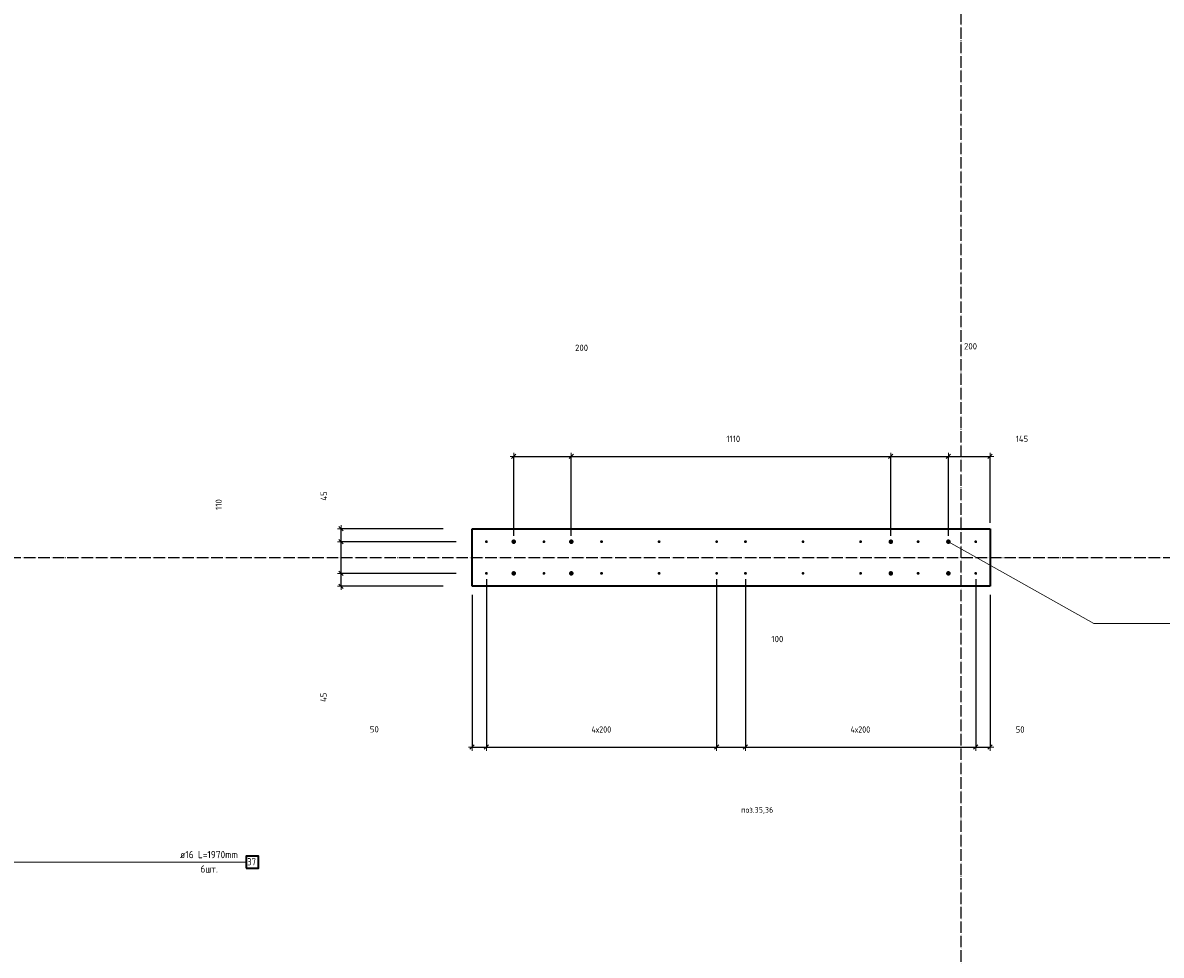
# Model space of a CAD drawing. Header units: millimetres. Extents: x -3170 to 89801, y -74170 to 82422.
# Tile 31 of 105: x 63439 to 67395, y 18658 to 21898. Entities that reach past the tile are written whole.
import ezdxf

# ---------------------------------------------------------------- set-up
doc = ezdxf.new("R2010")
doc.units = ezdxf.units.MM
doc.header["$PDMODE"] = 65
for name, pattern in [('______11', [50, 40, -5, 0, -5]), ('______3', [50, 40, -10]), ('______5', [110, 80, -10, 10, -10])]:
    doc.linetypes.add(name, pattern=pattern)
for name, color, linetype, lineweight in [('Standard', 7, 'Continuous', 25), ('Арм.стержн. Выпуски', 180, 'Continuous', 35), ('Балка_ общее', 7, '______3', 13), ('Размерная линия_ общее', 7, 'Continuous', 13)]:
    doc.layers.add(name, color=color, linetype=linetype, lineweight=lineweight)
doc.layers.add('Осевая линия_ общее', color=7, linetype='______5', lineweight=13, true_color=0xa0a0a0)
doc.styles.add('ISOCPEUR', font='ISOCPEUR')
doc.dimstyles.new('DIMSTYLE_3', dxfattribs={"dimtxt": 22, "dimasz": 25, "dimexe": 0, "dimexo": 0, "dimgap": 11, "dimtad": 2, "dimdec": 0, "dimrnd": 5, "dimzin": 12, "dimdsep": 46, "dimtxsty": 'ISOCPEUR', "dimblk1": 'ALL_ML_STRICH', "dimblk2": 'ALL_ML_STRICH', "dimsah": 1, "dimcen": 0, "dimclrd": 7, "dimclre": 256, "dimclrt": 7, "dimadec": 0, "dimazin": 0, "dimtfac": 1, "dimtdec": 0, "dimtix": 1, "dimtmove": 2, "dimatfit": 3, "dimfxl": 0, "dimtzin": 0, "dimlwd": 0, "dimlwe": -3, "dimarcsym": 0})
doc.dimstyles.new('DIMSTYLE_9', dxfattribs={"dimtxt": 22, "dimasz": 25, "dimexe": 0, "dimexo": 0, "dimgap": 11, "dimtad": 2, "dimdec": 0, "dimrnd": 5, "dimzin": 12, "dimdsep": 46, "dimtxsty": 'ISOCPEUR', "dimblk1": 'ALL_ML_STRICH', "dimblk2": 'ALL_ML_STRICH', "dimsah": 1, "dimcen": 0, "dimclrd": 7, "dimclre": 256, "dimclrt": 7, "dimadec": 0, "dimazin": 0, "dimtfac": 1, "dimtdec": 0, "dimtix": 1, "dimtmove": 2, "dimatfit": 3, "dimfxl": 0, "dimtvp": 1.2, "dimtzin": 0, "dimlwd": 0, "dimlwe": -3, "dimarcsym": 0})

# ---------------------------------------------------------------- blocks, each defined once
blk = doc.blocks.new('СЛОЖНЫЙ_ОБЪЕКТ_6')
at = {"layer": 'Осевая линия_ общее', "color": 253, "linetype": '______11', "lineweight": -3, "true_color": 0xa0a0a0, "transparency": 33554687}
for p, q in [((66700, 15830), (66700, 40010)), ((56930, 20040), (74900, 20040))]:
    blk.add_line(p, q, dxfattribs=at)
blk = doc.blocks.new('ALL_ML_STRICH')
at = {"color": 0, "linetype": 'ByBlock', "lineweight": -2}
for p, q in [((-1, 0), (0.5, 0)), ((-0.3, -0.3), (0.3, 0.3)), ((0, -0.5), (0, 0.5))]:
    blk.add_line(p, q, dxfattribs=at)
blk = doc.blocks.new('*D671')
at = {"layer": 'DEFPOINTS', "color": 7, "linetype": 'Continuous', "lineweight": 13, "transparency": 33554687}
for p in [(65145, 20391.3), (65145, 20095), (65345, 20095)]:
    blk.add_point(p, dxfattribs=at)
at = {"layer": 'Размерная линия_ общее', "color": 253, "linetype": 'Continuous', "lineweight": -2, "true_color": 0xa0a0a0, "transparency": 33554687}
for p, q in [((65145, 20115), (65145, 20391.3)), ((65345, 20115), (65345, 20391.3))]:
    blk.add_line(p, q, dxfattribs=at)
at = {"layer": 'Размерная линия_ общее', "color": 7, "linetype": 'Continuous', "lineweight": -2, "transparency": 33554687}
blk.add_line((65145, 20391.3), (65345, 20391.3), dxfattribs=at)
at = {"layer": 'Размерная линия_ общее', "color": 7, "linetype": 'Continuous', "lineweight": 13, "transparency": 33554687, "xscale": 25, "yscale": 25, "zscale": 25, "rotation": 180}
blk.add_blockref('ALL_ML_STRICH', (65145, 20391.3), dxfattribs=at)
at = {"layer": 'Размерная линия_ общее', "color": 7, "linetype": 'Continuous', "lineweight": 13, "transparency": 33554687, "xscale": 25, "yscale": 25, "zscale": 25}
blk.add_blockref('ALL_ML_STRICH', (65345, 20391.3), dxfattribs=at)
at = {"layer": 'Размерная линия_ общее', "color": 7, "linetype": 'Continuous', "lineweight": 13, "transparency": 33554687, "insert": (65380.6, 20768.6), "char_height": 22, "width": 66, "attachment_point": 5, "style": 'ISOCPEUR'}
blk.add_mtext('\\A1;{200}', dxfattribs=at)
blk = doc.blocks.new('*D672')
at = {"layer": 'DEFPOINTS', "color": 7, "linetype": 'Continuous', "lineweight": 13, "transparency": 33554687}
for p in [(65345, 20391.3), (65345, 20095), (66455, 20095)]:
    blk.add_point(p, dxfattribs=at)
at = {"layer": 'Размерная линия_ общее', "color": 253, "linetype": 'Continuous', "lineweight": -2, "true_color": 0xa0a0a0, "transparency": 33554687}
for p, q in [((65345, 20115), (65345, 20391.3)), ((66455, 20115), (66455, 20391.3))]:
    blk.add_line(p, q, dxfattribs=at)
at = {"layer": 'Размерная линия_ общее', "color": 7, "linetype": 'Continuous', "lineweight": -2, "transparency": 33554687}
blk.add_line((65345, 20391.3), (66455, 20391.3), dxfattribs=at)
at = {"layer": 'Размерная линия_ общее', "color": 7, "linetype": 'Continuous', "lineweight": 13, "transparency": 33554687, "xscale": 25, "yscale": 25, "zscale": 25, "rotation": 180}
blk.add_blockref('ALL_ML_STRICH', (65345, 20391.3), dxfattribs=at)
at = {"layer": 'Размерная линия_ общее', "color": 7, "linetype": 'Continuous', "lineweight": 13, "transparency": 33554687, "xscale": 25, "yscale": 25, "zscale": 25}
blk.add_blockref('ALL_ML_STRICH', (66455, 20391.3), dxfattribs=at)
at = {"layer": 'Размерная линия_ общее', "color": 7, "linetype": 'Continuous', "lineweight": 13, "transparency": 33554687, "insert": (65907.7, 20452.3), "char_height": 22, "width": 88, "attachment_point": 5, "style": 'ISOCPEUR'}
blk.add_mtext('\\A1;{1110}', dxfattribs=at)
blk = doc.blocks.new('*D673')
at = {"layer": 'DEFPOINTS', "color": 7, "linetype": 'Continuous', "lineweight": 13, "transparency": 33554687}
for p in [(66455, 20391.3), (66455, 20095), (66655, 20095)]:
    blk.add_point(p, dxfattribs=at)
at = {"layer": 'Размерная линия_ общее', "color": 253, "linetype": 'Continuous', "lineweight": -2, "true_color": 0xa0a0a0, "transparency": 33554687}
for p, q in [((66455, 20115), (66455, 20391.3)), ((66655, 20115), (66655, 20391.3))]:
    blk.add_line(p, q, dxfattribs=at)
at = {"layer": 'Размерная линия_ общее', "color": 7, "linetype": 'Continuous', "lineweight": -2, "transparency": 33554687}
blk.add_line((66455, 20391.3), (66655, 20391.3), dxfattribs=at)
at = {"layer": 'Размерная линия_ общее', "color": 7, "linetype": 'Continuous', "lineweight": 13, "transparency": 33554687, "xscale": 25, "yscale": 25, "zscale": 25, "rotation": 180}
blk.add_blockref('ALL_ML_STRICH', (66455, 20391.3), dxfattribs=at)
at = {"layer": 'Размерная линия_ общее', "color": 7, "linetype": 'Continuous', "lineweight": 13, "transparency": 33554687, "xscale": 25, "yscale": 25, "zscale": 25}
blk.add_blockref('ALL_ML_STRICH', (66655, 20391.3), dxfattribs=at)
at = {"layer": 'Размерная линия_ общее', "color": 7, "linetype": 'Continuous', "lineweight": 13, "transparency": 33554687, "insert": (66732, 20774), "char_height": 22, "width": 66, "attachment_point": 5, "style": 'ISOCPEUR'}
blk.add_mtext('\\A1;{200}', dxfattribs=at)
blk = doc.blocks.new('*D674')
at = {"layer": 'DEFPOINTS', "color": 7, "linetype": 'Continuous', "lineweight": 13, "transparency": 33554687}
for p in [(66655, 20391.3), (66800, 20140), (66655, 20095)]:
    blk.add_point(p, dxfattribs=at)
at = {"layer": 'Размерная линия_ общее', "color": 253, "linetype": 'Continuous', "lineweight": -2, "true_color": 0xa0a0a0, "transparency": 33554687}
for p, q in [((66655, 20115), (66655, 20391.3)), ((66800, 20160), (66800, 20391.3))]:
    blk.add_line(p, q, dxfattribs=at)
at = {"layer": 'Размерная линия_ общее', "color": 7, "linetype": 'Continuous', "lineweight": -2, "transparency": 33554687}
blk.add_line((66655, 20391.3), (66800, 20391.3), dxfattribs=at)
at = {"layer": 'Размерная линия_ общее', "color": 7, "linetype": 'Continuous', "lineweight": 13, "transparency": 33554687, "xscale": 25, "yscale": 25, "zscale": 25, "rotation": 180}
blk.add_blockref('ALL_ML_STRICH', (66655, 20391.3), dxfattribs=at)
at = {"layer": 'Размерная линия_ общее', "color": 7, "linetype": 'Continuous', "lineweight": 13, "transparency": 33554687, "xscale": 25, "yscale": 25, "zscale": 25}
blk.add_blockref('ALL_ML_STRICH', (66800, 20391.3), dxfattribs=at)
at = {"layer": 'Размерная линия_ общее', "color": 7, "linetype": 'Continuous', "lineweight": 13, "transparency": 33554687, "insert": (66910.4, 20452.2), "char_height": 22, "width": 66, "attachment_point": 5, "style": 'ISOCPEUR'}
blk.add_mtext('\\A1;{145}', dxfattribs=at)
blk = doc.blocks.new('*D675')
at = {"layer": 'DEFPOINTS', "color": 7, "linetype": 'Continuous', "lineweight": 13, "transparency": 33554687}
for p in [(65045, 19985), (64545.2, 19940), (65000, 19940)]:
    blk.add_point(p, dxfattribs=at)
at = {"layer": 'Размерная линия_ общее', "color": 253, "linetype": 'Continuous', "lineweight": -2, "true_color": 0xa0a0a0, "transparency": 33554687}
for p, q in [((64945, 19985), (64545.2, 19985)), ((64900, 19940), (64545.2, 19940))]:
    blk.add_line(p, q, dxfattribs=at)
at = {"layer": 'Размерная линия_ общее', "color": 7, "linetype": 'Continuous', "lineweight": -2, "transparency": 33554687}
blk.add_line((64545.2, 19940), (64545.2, 19985), dxfattribs=at)
at = {"layer": 'Размерная линия_ общее', "color": 7, "linetype": 'Continuous', "lineweight": 13, "transparency": 33554687, "xscale": 25, "yscale": 25, "zscale": 25}
for p, rotation in [((64545.2, 19985), 90), ((64545.2, 19940), 270)]:
    blk.add_blockref('ALL_ML_STRICH', p, dxfattribs=dict(at, rotation=rotation))
at = {"layer": 'Размерная линия_ общее', "color": 7, "linetype": 'Continuous', "lineweight": 13, "transparency": 33554687, "insert": (64483.7, 19554.4), "char_height": 22, "width": 44, "attachment_point": 5, "rotation": 90, "style": 'ISOCPEUR'}
blk.add_mtext('\\A1;{45}', dxfattribs=at)
blk = doc.blocks.new('*D676')
at = {"layer": 'DEFPOINTS', "color": 7, "linetype": 'Continuous', "lineweight": 13, "transparency": 33554687}
for p in [(65045, 20095), (64545.2, 19985), (65045, 19985)]:
    blk.add_point(p, dxfattribs=at)
at = {"layer": 'Размерная линия_ общее', "color": 253, "linetype": 'Continuous', "lineweight": -2, "true_color": 0xa0a0a0, "transparency": 33554687}
for p, q in [((64945, 20095), (64545.2, 20095)), ((64945, 19985), (64545.2, 19985))]:
    blk.add_line(p, q, dxfattribs=at)
at = {"layer": 'Размерная линия_ общее', "color": 7, "linetype": 'Continuous', "lineweight": -2, "transparency": 33554687}
blk.add_line((64545.2, 19985), (64545.2, 20095), dxfattribs=at)
at = {"layer": 'Размерная линия_ общее', "color": 7, "linetype": 'Continuous', "lineweight": 13, "transparency": 33554687, "xscale": 25, "yscale": 25, "zscale": 25}
for p, rotation in [((64545.2, 20095), 90), ((64545.2, 19985), 270)]:
    blk.add_blockref('ALL_ML_STRICH', p, dxfattribs=dict(at, rotation=rotation))
at = {"layer": 'Размерная линия_ общее', "color": 7, "linetype": 'Continuous', "lineweight": 13, "transparency": 33554687, "insert": (64119.9, 20224.1), "char_height": 22, "width": 66, "attachment_point": 5, "rotation": 90, "style": 'ISOCPEUR'}
blk.add_mtext('\\A1;{110}', dxfattribs=at)
blk = doc.blocks.new('*D677')
at = {"layer": 'DEFPOINTS', "color": 7, "linetype": 'Continuous', "lineweight": 13, "transparency": 33554687}
for p in [(65000, 20140), (64545.2, 20095), (65045, 20095)]:
    blk.add_point(p, dxfattribs=at)
at = {"layer": 'Размерная линия_ общее', "color": 253, "linetype": 'Continuous', "lineweight": -2, "true_color": 0xa0a0a0, "transparency": 33554687}
for p, q in [((64900, 20140), (64545.2, 20140)), ((64945, 20095), (64545.2, 20095))]:
    blk.add_line(p, q, dxfattribs=at)
at = {"layer": 'Размерная линия_ общее', "color": 7, "linetype": 'Continuous', "lineweight": -2, "transparency": 33554687}
blk.add_line((64545.2, 20095), (64545.2, 20140), dxfattribs=at)
at = {"layer": 'Размерная линия_ общее', "color": 7, "linetype": 'Continuous', "lineweight": 13, "transparency": 33554687, "xscale": 25, "yscale": 25, "zscale": 25}
for p, rotation in [((64545.2, 20140), 90), ((64545.2, 20095), 270)]:
    blk.add_blockref('ALL_ML_STRICH', p, dxfattribs=dict(at, rotation=rotation))
at = {"layer": 'Размерная линия_ общее', "color": 7, "linetype": 'Continuous', "lineweight": 13, "transparency": 33554687, "insert": (64484.8, 20253.9), "char_height": 22, "width": 44, "attachment_point": 5, "rotation": 90, "style": 'ISOCPEUR'}
blk.add_mtext('\\A1;{45}', dxfattribs=at)
blk = doc.blocks.new('*D678')
at = {"layer": 'DEFPOINTS', "color": 7, "linetype": 'Continuous', "lineweight": 13, "transparency": 33554687}
for p in [(65050, 19985), (65000, 19930), (65000, 19381.3)]:
    blk.add_point(p, dxfattribs=at)
at = {"layer": 'Размерная линия_ общее', "color": 253, "linetype": 'Continuous', "lineweight": -2, "true_color": 0xa0a0a0, "transparency": 33554687}
for p, q in [((65050, 19965), (65050, 19381.3)), ((65000, 19910), (65000, 19381.3))]:
    blk.add_line(p, q, dxfattribs=at)
at = {"layer": 'Размерная линия_ общее', "color": 7, "linetype": 'Continuous', "lineweight": -2, "transparency": 33554687}
blk.add_line((65000, 19381.3), (65050, 19381.3), dxfattribs=at)
at = {"layer": 'Размерная линия_ общее', "color": 7, "linetype": 'Continuous', "lineweight": 13, "transparency": 33554687, "xscale": 25, "yscale": 25, "zscale": 25, "rotation": 180}
blk.add_blockref('ALL_ML_STRICH', (65000, 19381.3), dxfattribs=at)
at = {"layer": 'Размерная линия_ общее', "color": 7, "linetype": 'Continuous', "lineweight": 13, "transparency": 33554687, "xscale": 25, "yscale": 25, "zscale": 25}
blk.add_blockref('ALL_ML_STRICH', (65050, 19381.3), dxfattribs=at)
at = {"layer": 'Размерная линия_ общее', "color": 7, "linetype": 'Continuous', "lineweight": 13, "transparency": 33554687, "insert": (64660.7, 19443.3), "char_height": 22, "width": 44, "attachment_point": 5, "style": 'ISOCPEUR'}
blk.add_mtext('\\A1;{50}', dxfattribs=at)
blk = doc.blocks.new('*D679')
at = {"layer": 'DEFPOINTS', "color": 7, "linetype": 'Continuous', "lineweight": 13, "transparency": 33554687}
for p in [(65050, 19985), (65850, 19985), (65050, 19381.3)]:
    blk.add_point(p, dxfattribs=at)
at = {"layer": 'Размерная линия_ общее', "color": 253, "linetype": 'Continuous', "lineweight": -2, "true_color": 0xa0a0a0, "transparency": 33554687}
for p, q in [((65050, 19965), (65050, 19381.3)), ((65850, 19965), (65850, 19381.3))]:
    blk.add_line(p, q, dxfattribs=at)
at = {"layer": 'Размерная линия_ общее', "color": 7, "linetype": 'Continuous', "lineweight": -2, "transparency": 33554687}
blk.add_line((65050, 19381.3), (65850, 19381.3), dxfattribs=at)
at = {"layer": 'Размерная линия_ общее', "color": 7, "linetype": 'Continuous', "lineweight": 13, "transparency": 33554687, "xscale": 25, "yscale": 25, "zscale": 25, "rotation": 180}
blk.add_blockref('ALL_ML_STRICH', (65050, 19381.3), dxfattribs=at)
at = {"layer": 'Размерная линия_ общее', "color": 7, "linetype": 'Continuous', "lineweight": 13, "transparency": 33554687, "xscale": 25, "yscale": 25, "zscale": 25}
blk.add_blockref('ALL_ML_STRICH', (65850, 19381.3), dxfattribs=at)
at = {"layer": 'Размерная линия_ общее', "color": 7, "linetype": 'Continuous', "lineweight": 13, "transparency": 33554687, "insert": (65415, 19453.3), "char_height": 22, "width": 1.1, "attachment_point": 1, "line_spacing_factor": 0.60241, "style": 'ISOCPEUR'}
blk.add_mtext('\\W0.91;4х200', dxfattribs=at)
blk = doc.blocks.new('*D680')
at = {"layer": 'DEFPOINTS', "color": 7, "linetype": 'Continuous', "lineweight": 13, "transparency": 33554687}
for p in [(65850, 19985), (65950, 19985), (65850, 19381.3)]:
    blk.add_point(p, dxfattribs=at)
at = {"layer": 'Размерная линия_ общее', "color": 253, "linetype": 'Continuous', "lineweight": -2, "true_color": 0xa0a0a0, "transparency": 33554687}
for p, q in [((65850, 19965), (65850, 19381.3)), ((65950, 19965), (65950, 19381.3))]:
    blk.add_line(p, q, dxfattribs=at)
at = {"layer": 'Размерная линия_ общее', "color": 7, "linetype": 'Continuous', "lineweight": -2, "transparency": 33554687}
blk.add_line((65850, 19381.3), (65950, 19381.3), dxfattribs=at)
at = {"layer": 'Размерная линия_ общее', "color": 7, "linetype": 'Continuous', "lineweight": 13, "transparency": 33554687, "xscale": 25, "yscale": 25, "zscale": 25, "rotation": 180}
blk.add_blockref('ALL_ML_STRICH', (65850, 19381.3), dxfattribs=at)
at = {"layer": 'Размерная линия_ общее', "color": 7, "linetype": 'Continuous', "lineweight": 13, "transparency": 33554687, "xscale": 25, "yscale": 25, "zscale": 25}
blk.add_blockref('ALL_ML_STRICH', (65950, 19381.3), dxfattribs=at)
at = {"layer": 'Размерная линия_ общее', "color": 7, "linetype": 'Continuous', "lineweight": 13, "transparency": 33554687, "insert": (66061, 19756.9), "char_height": 22, "width": 66, "attachment_point": 5, "style": 'ISOCPEUR'}
blk.add_mtext('\\A1;{100}', dxfattribs=at)
blk = doc.blocks.new('*D681')
at = {"layer": 'DEFPOINTS', "color": 7, "linetype": 'Continuous', "lineweight": 13, "transparency": 33554687}
for p in [(65950, 19985), (66750, 19985), (65950, 19381.3)]:
    blk.add_point(p, dxfattribs=at)
at = {"layer": 'Размерная линия_ общее', "color": 253, "linetype": 'Continuous', "lineweight": -2, "true_color": 0xa0a0a0, "transparency": 33554687}
for p, q in [((65950, 19965), (65950, 19381.3)), ((66750, 19965), (66750, 19381.3))]:
    blk.add_line(p, q, dxfattribs=at)
at = {"layer": 'Размерная линия_ общее', "color": 7, "linetype": 'Continuous', "lineweight": -2, "transparency": 33554687}
blk.add_line((65950, 19381.3), (66750, 19381.3), dxfattribs=at)
at = {"layer": 'Размерная линия_ общее', "color": 7, "linetype": 'Continuous', "lineweight": 13, "transparency": 33554687, "xscale": 25, "yscale": 25, "zscale": 25, "rotation": 180}
blk.add_blockref('ALL_ML_STRICH', (65950, 19381.3), dxfattribs=at)
at = {"layer": 'Размерная линия_ общее', "color": 7, "linetype": 'Continuous', "lineweight": 13, "transparency": 33554687, "xscale": 25, "yscale": 25, "zscale": 25}
blk.add_blockref('ALL_ML_STRICH', (66750, 19381.3), dxfattribs=at)
at = {"layer": 'Размерная линия_ общее', "color": 7, "linetype": 'Continuous', "lineweight": 13, "transparency": 33554687, "insert": (66315, 19453.3), "char_height": 22, "width": 1.1, "attachment_point": 1, "line_spacing_factor": 0.60241, "style": 'ISOCPEUR'}
blk.add_mtext('\\W0.91;4х200', dxfattribs=at)
blk = doc.blocks.new('*D682')
at = {"layer": 'DEFPOINTS', "color": 7, "linetype": 'Continuous', "lineweight": 13, "transparency": 33554687}
for p in [(66750, 19985), (66800, 19930), (66750, 19381.3)]:
    blk.add_point(p, dxfattribs=at)
at = {"layer": 'Размерная линия_ общее', "color": 253, "linetype": 'Continuous', "lineweight": -2, "true_color": 0xa0a0a0, "transparency": 33554687}
for p, q in [((66750, 19965), (66750, 19381.3)), ((66800, 19910), (66800, 19381.3))]:
    blk.add_line(p, q, dxfattribs=at)
at = {"layer": 'Размерная линия_ общее', "color": 7, "linetype": 'Continuous', "lineweight": -2, "transparency": 33554687}
blk.add_line((66750, 19381.3), (66800, 19381.3), dxfattribs=at)
at = {"layer": 'Размерная линия_ общее', "color": 7, "linetype": 'Continuous', "lineweight": 13, "transparency": 33554687, "xscale": 25, "yscale": 25, "zscale": 25, "rotation": 180}
blk.add_blockref('ALL_ML_STRICH', (66750, 19381.3), dxfattribs=at)
at = {"layer": 'Размерная линия_ общее', "color": 7, "linetype": 'Continuous', "lineweight": 13, "transparency": 33554687, "xscale": 25, "yscale": 25, "zscale": 25}
blk.add_blockref('ALL_ML_STRICH', (66800, 19381.3), dxfattribs=at)
at = {"layer": 'Размерная линия_ общее', "color": 7, "linetype": 'Continuous', "lineweight": 13, "transparency": 33554687, "insert": (66904.3, 19442.5), "char_height": 22, "width": 44, "attachment_point": 5, "style": 'ISOCPEUR'}
blk.add_mtext('\\A1;{50}', dxfattribs=at)

msp = doc.modelspace()

# ---------------------------------------------------------------- hatches: boundary and pattern name
at = {"layer": 'Арм.стержн. Выпуски', "linetype": 'Continuous', "lineweight": 35, "transparency": 33554687}
for color, points in [(4, [(65055, 20095), (65054.6, 20096.9), (65053.5, 20098.5), (65051.9, 20099.6), (65050, 20100), (65048.1, 20099.6), (65046.5, 20098.5), (65045.4, 20096.9), (65045, 20095), (65045.4, 20093.1), (65046.5, 20091.5), (65048.1, 20090.4), (65050, 20090), (65051.9, 20090.4), (65053.5, 20091.5), (65054.6, 20093.1)]), (7, [(65153, 20095), (65152.4, 20098.1), (65150.7, 20100.7), (65148.1, 20102.4), (65145, 20103), (65141.9, 20102.4), (65139.3, 20100.7), (65137.6, 20098.1), (65137, 20095), (65137.6, 20091.9), (65139.3, 20089.3), (65141.9, 20087.6), (65145, 20087), (65148.1, 20087.6), (65150.7, 20089.3), (65152.4, 20091.9)]), (4, [(65255, 20095), (65254.6, 20096.9), (65253.5, 20098.5), (65251.9, 20099.6), (65250, 20100), (65248.1, 20099.6), (65246.5, 20098.5), (65245.4, 20096.9), (65245, 20095), (65245.4, 20093.1), (65246.5, 20091.5), (65248.1, 20090.4), (65250, 20090), (65251.9, 20090.4), (65253.5, 20091.5), (65254.6, 20093.1)]), (7, [(65353, 20095), (65352.4, 20098.1), (65350.7, 20100.7), (65348.1, 20102.4), (65345, 20103), (65341.9, 20102.4), (65339.3, 20100.7), (65337.6, 20098.1), (65337, 20095), (65337.6, 20091.9), (65339.3, 20089.3), (65341.9, 20087.6), (65345, 20087), (65348.1, 20087.6), (65350.7, 20089.3), (65352.4, 20091.9)]), (4, [(65455, 20095), (65454.6, 20096.9), (65453.5, 20098.5), (65451.9, 20099.6), (65450, 20100), (65448.1, 20099.6), (65446.5, 20098.5), (65445.4, 20096.9), (65445, 20095), (65445.4, 20093.1), (65446.5, 20091.5), (65448.1, 20090.4), (65450, 20090), (65451.9, 20090.4), (65453.5, 20091.5), (65454.6, 20093.1)]), (4, [(65655, 20095), (65654.6, 20096.9), (65653.5, 20098.5), (65651.9, 20099.6), (65650, 20100), (65648.1, 20099.6), (65646.5, 20098.5), (65645.4, 20096.9), (65645, 20095), (65645.4, 20093.1), (65646.5, 20091.5), (65648.1, 20090.4), (65650, 20090), (65651.9, 20090.4), (65653.5, 20091.5), (65654.6, 20093.1)]), (4, [(65855, 20095), (65854.6, 20096.9), (65853.5, 20098.5), (65851.9, 20099.6), (65850, 20100), (65848.1, 20099.6), (65846.5, 20098.5), (65845.4, 20096.9), (65845, 20095), (65845.4, 20093.1), (65846.5, 20091.5), (65848.1, 20090.4), (65850, 20090), (65851.9, 20090.4), (65853.5, 20091.5), (65854.6, 20093.1)]), (4, [(65955, 20095), (65954.6, 20096.9), (65953.5, 20098.5), (65951.9, 20099.6), (65950, 20100), (65948.1, 20099.6), (65946.5, 20098.5), (65945.4, 20096.9), (65945, 20095), (65945.4, 20093.1), (65946.5, 20091.5), (65948.1, 20090.4), (65950, 20090), (65951.9, 20090.4), (65953.5, 20091.5), (65954.6, 20093.1)]), (4, [(66155, 20095), (66154.6, 20096.9), (66153.5, 20098.5), (66151.9, 20099.6), (66150, 20100), (66148.1, 20099.6), (66146.5, 20098.5), (66145.4, 20096.9), (66145, 20095), (66145.4, 20093.1), (66146.5, 20091.5), (66148.1, 20090.4), (66150, 20090), (66151.9, 20090.4), (66153.5, 20091.5), (66154.6, 20093.1)]), (4, [(66355, 20095), (66354.6, 20096.9), (66353.5, 20098.5), (66351.9, 20099.6), (66350, 20100), (66348.1, 20099.6), (66346.5, 20098.5), (66345.4, 20096.9), (66345, 20095), (66345.4, 20093.1), (66346.5, 20091.5), (66348.1, 20090.4), (66350, 20090), (66351.9, 20090.4), (66353.5, 20091.5), (66354.6, 20093.1)]), (7, [(66463, 20095), (66462.4, 20098.1), (66460.7, 20100.7), (66458.1, 20102.4), (66455, 20103), (66451.9, 20102.4), (66449.3, 20100.7), (66447.6, 20098.1), (66447, 20095), (66447.6, 20091.9), (66449.3, 20089.3), (66451.9, 20087.6), (66455, 20087), (66458.1, 20087.6), (66460.7, 20089.3), (66462.4, 20091.9)]), (4, [(66555, 20095), (66554.6, 20096.9), (66553.5, 20098.5), (66551.9, 20099.6), (66550, 20100), (66548.1, 20099.6), (66546.5, 20098.5), (66545.4, 20096.9), (66545, 20095), (66545.4, 20093.1), (66546.5, 20091.5), (66548.1, 20090.4), (66550, 20090), (66551.9, 20090.4), (66553.5, 20091.5), (66554.6, 20093.1)]), (7, [(66663, 20095), (66662.4, 20098.1), (66660.7, 20100.7), (66658.1, 20102.4), (66655, 20103), (66651.9, 20102.4), (66649.3, 20100.7), (66647.6, 20098.1), (66647, 20095), (66647.6, 20091.9), (66649.3, 20089.3), (66651.9, 20087.6), (66655, 20087), (66658.1, 20087.6), (66660.7, 20089.3), (66662.4, 20091.9)]), (4, [(66755, 20095), (66754.6, 20096.9), (66753.5, 20098.5), (66751.9, 20099.6), (66750, 20100), (66748.1, 20099.6), (66746.5, 20098.5), (66745.4, 20096.9), (66745, 20095), (66745.4, 20093.1), (66746.5, 20091.5), (66748.1, 20090.4), (66750, 20090), (66751.9, 20090.4), (66753.5, 20091.5), (66754.6, 20093.1)]), (4, [(65055, 19985), (65054.6, 19986.9), (65053.5, 19988.5), (65051.9, 19989.6), (65050, 19990), (65048.1, 19989.6), (65046.5, 19988.5), (65045.4, 19986.9), (65045, 19985), (65045.4, 19983.1), (65046.5, 19981.5), (65048.1, 19980.4), (65050, 19980), (65051.9, 19980.4), (65053.5, 19981.5), (65054.6, 19983.1)]), (7, [(65153, 19985), (65152.4, 19988.1), (65150.7, 19990.7), (65148.1, 19992.4), (65145, 19993), (65141.9, 19992.4), (65139.3, 19990.7), (65137.6, 19988.1), (65137, 19985), (65137.6, 19981.9), (65139.3, 19979.3), (65141.9, 19977.6), (65145, 19977), (65148.1, 19977.6), (65150.7, 19979.3), (65152.4, 19981.9)]), (4, [(65255, 19985), (65254.6, 19986.9), (65253.5, 19988.5), (65251.9, 19989.6), (65250, 19990), (65248.1, 19989.6), (65246.5, 19988.5), (65245.4, 19986.9), (65245, 19985), (65245.4, 19983.1), (65246.5, 19981.5), (65248.1, 19980.4), (65250, 19980), (65251.9, 19980.4), (65253.5, 19981.5), (65254.6, 19983.1)]), (7, [(65353, 19985), (65352.4, 19988.1), (65350.7, 19990.7), (65348.1, 19992.4), (65345, 19993), (65341.9, 19992.4), (65339.3, 19990.7), (65337.6, 19988.1), (65337, 19985), (65337.6, 19981.9), (65339.3, 19979.3), (65341.9, 19977.6), (65345, 19977), (65348.1, 19977.6), (65350.7, 19979.3), (65352.4, 19981.9)]), (4, [(65455, 19985), (65454.6, 19986.9), (65453.5, 19988.5), (65451.9, 19989.6), (65450, 19990), (65448.1, 19989.6), (65446.5, 19988.5), (65445.4, 19986.9), (65445, 19985), (65445.4, 19983.1), (65446.5, 19981.5), (65448.1, 19980.4), (65450, 19980), (65451.9, 19980.4), (65453.5, 19981.5), (65454.6, 19983.1)]), (4, [(65655, 19985), (65654.6, 19986.9), (65653.5, 19988.5), (65651.9, 19989.6), (65650, 19990), (65648.1, 19989.6), (65646.5, 19988.5), (65645.4, 19986.9), (65645, 19985), (65645.4, 19983.1), (65646.5, 19981.5), (65648.1, 19980.4), (65650, 19980), (65651.9, 19980.4), (65653.5, 19981.5), (65654.6, 19983.1)]), (4, [(65855, 19985), (65854.6, 19986.9), (65853.5, 19988.5), (65851.9, 19989.6), (65850, 19990), (65848.1, 19989.6), (65846.5, 19988.5), (65845.4, 19986.9), (65845, 19985), (65845.4, 19983.1), (65846.5, 19981.5), (65848.1, 19980.4), (65850, 19980), (65851.9, 19980.4), (65853.5, 19981.5), (65854.6, 19983.1)]), (4, [(65955, 19985), (65954.6, 19986.9), (65953.5, 19988.5), (65951.9, 19989.6), (65950, 19990), (65948.1, 19989.6), (65946.5, 19988.5), (65945.4, 19986.9), (65945, 19985), (65945.4, 19983.1), (65946.5, 19981.5), (65948.1, 19980.4), (65950, 19980), (65951.9, 19980.4), (65953.5, 19981.5), (65954.6, 19983.1)]), (4, [(66155, 19985), (66154.6, 19986.9), (66153.5, 19988.5), (66151.9, 19989.6), (66150, 19990), (66148.1, 19989.6), (66146.5, 19988.5), (66145.4, 19986.9), (66145, 19985), (66145.4, 19983.1), (66146.5, 19981.5), (66148.1, 19980.4), (66150, 19980), (66151.9, 19980.4), (66153.5, 19981.5), (66154.6, 19983.1)]), (4, [(66355, 19985), (66354.6, 19986.9), (66353.5, 19988.5), (66351.9, 19989.6), (66350, 19990), (66348.1, 19989.6), (66346.5, 19988.5), (66345.4, 19986.9), (66345, 19985), (66345.4, 19983.1), (66346.5, 19981.5), (66348.1, 19980.4), (66350, 19980), (66351.9, 19980.4), (66353.5, 19981.5), (66354.6, 19983.1)]), (7, [(66463, 19985), (66462.4, 19988.1), (66460.7, 19990.7), (66458.1, 19992.4), (66455, 19993), (66451.9, 19992.4), (66449.3, 19990.7), (66447.6, 19988.1), (66447, 19985), (66447.6, 19981.9), (66449.3, 19979.3), (66451.9, 19977.6), (66455, 19977), (66458.1, 19977.6), (66460.7, 19979.3), (66462.4, 19981.9)]), (4, [(66555, 19985), (66554.6, 19986.9), (66553.5, 19988.5), (66551.9, 19989.6), (66550, 19990), (66548.1, 19989.6), (66546.5, 19988.5), (66545.4, 19986.9), (66545, 19985), (66545.4, 19983.1), (66546.5, 19981.5), (66548.1, 19980.4), (66550, 19980), (66551.9, 19980.4), (66553.5, 19981.5), (66554.6, 19983.1)]), (7, [(66663, 19985), (66662.4, 19988.1), (66660.7, 19990.7), (66658.1, 19992.4), (66655, 19993), (66651.9, 19992.4), (66649.3, 19990.7), (66647.6, 19988.1), (66647, 19985), (66647.6, 19981.9), (66649.3, 19979.3), (66651.9, 19977.6), (66655, 19977), (66658.1, 19977.6), (66660.7, 19979.3), (66662.4, 19981.9)]), (4, [(66755, 19985), (66754.6, 19986.9), (66753.5, 19988.5), (66751.9, 19989.6), (66750, 19990), (66748.1, 19989.6), (66746.5, 19988.5), (66745.4, 19986.9), (66745, 19985), (66745.4, 19983.1), (66746.5, 19981.5), (66748.1, 19980.4), (66750, 19980), (66751.9, 19980.4), (66753.5, 19981.5), (66754.6, 19983.1)])]:
    msp.add_hatch(color=color, dxfattribs=at).paths.add_polyline_path(points)

# ---------------------------------------------------------------- linework, layer by layer
at = {"color": 7, "linetype": 'Continuous', "lineweight": 35, "transparency": 33554687}
for p, q in [((65000, 19940), (65000, 20140)), ((65000, 20140), (66800, 20140)), ((66800, 20140), (66800, 19940)), ((66800, 19940), (65000, 19940))]:
    msp.add_line(p, q, dxfattribs=at)
at = {"layer": 'Арм.стержн. Выпуски', "color": 7, "linetype": 'Continuous', "lineweight": 13, "transparency": 33554687}
for p, q in [((67160.9, 19810.8), (66655, 20095)), ((67160.9, 19810.8), (69475.9, 19810.8)), ((61899.9, 18982.1), (64214.9, 18982.1))]:
    msp.add_line(p, q, dxfattribs=at)
at = {"layer": 'Арм.стержн. Выпуски', "color": 7, "linetype": 'Continuous', "lineweight": 35, "transparency": 33554687}
msp.add_lwpolyline([(64214.9, 18961.2), (64258.3, 18961.2), (64258.3, 19002.9), (64214.9, 19002.9), (64214.9, 18961.2)], dxfattribs=at)

# ---------------------------------------------------------------- block references
at = {"layer": 'Балка_ общее', "color": 7, "linetype": 'Continuous', "lineweight": 13, "transparency": 33554687}
msp.add_blockref('СЛОЖНЫЙ_ОБЪЕКТ_6', (0, 0), dxfattribs=at)

# ---------------------------------------------------------------- texts
at = {"layer": 'Standard', "color": 7, "linetype": 'Continuous', "lineweight": 13, "transparency": 33554687, "insert": (65990.6, 19161), "char_height": 20, "width": 119.649, "attachment_point": 5, "style": 'ISOCPEUR'}
msp.add_mtext('\\A1;{\\fISOCPEUR|i0|b0;\\H20.000000;\\W1.000000;\\C7;поз.35,36}\\P', dxfattribs=at)
at = {"layer": 'Арм.стержн. Выпуски', "color": 7, "linetype": 'Continuous', "lineweight": 25, "transparency": 33554687, "char_height": 25, "attachment_point": 7, "style": 'ISOCPEUR'}
for s, insert, width in [('\\W0.94;ø16 L=1970mm ', (63985.4, 18995.4), 239.134), ('\\W0.87;37', (64219.1, 18970.4), 45.901), ('\\W0.94;6шт. ', (64056.7, 18945.4), 96.774)]:
    msp.add_mtext(s, dxfattribs=dict(at, insert=insert, width=width))

# ---------------------------------------------------------------- dimensions: what is measured, and where the dimension line sits
at = {"layer": 'Размерная линия_ общее', "color": 7, "linetype": 'Continuous', "lineweight": 13, "transparency": 33554687}
for base, p1, p2, picture, middle in [((65345, 20391.3), (65145, 20115), (65345, 20115), '*D671', (65380.6, 20768.6)), ((66655, 20391.3), (66455, 20115), (66655, 20115), '*D673', (66732, 20774)), ((66455, 20391.3), (65345, 20115), (66455, 20115), '*D672', (65907.7, 20452.3)), ((66800, 20391.3), (66655, 20115), (66800, 20160), '*D674', (66910.4, 20452.2)), ((65050, 19381.3), (65000, 19910), (65050, 19965), '*D678', (64660.7, 19443.3)), ((65950, 19381.3), (65850, 19965), (65950, 19965), '*D680', (66061, 19756.9)), ((66800, 19381.3), (66750, 19965), (66800, 19910), '*D682', (66904.3, 19442.5))]:
    dim = msp.add_linear_dim(base=base, p1=p1, p2=p2, dimstyle='DIMSTYLE_3', override={"dimpost": '<>', "dimclrd": 7, "dimclre": 253, "dimclrt": 7, "dimlwd": 0, "dimlwe": 65533}, dxfattribs=at)
    dim.commit()
    dim.dimension.update_dxf_attribs({"geometry": picture, "text_midpoint": middle, "dimtype": 160})
for base, p1, p2, dimstyle, picture, middle in [((64545.2, 20095), (64945, 19985), (64945, 20095), 'DIMSTYLE_3', '*D676', (64119.9, 20224.1)), ((64545.2, 20140), (64945, 20095), (64900, 20140), 'DIMSTYLE_9', '*D677', (64484.8, 20253.9)), ((64545.2, 19985), (64900, 19940), (64945, 19985), 'DIMSTYLE_9', '*D675', (64483.7, 19554.4))]:
    dim = msp.add_linear_dim(base=base, p1=p1, p2=p2, angle=90, dimstyle=dimstyle, override={"dimpost": '<>', "dimclrd": 7, "dimclre": 253, "dimclrt": 7, "dimlwd": 0, "dimlwe": 65533}, dxfattribs=at)
    dim.commit()
    dim.dimension.update_dxf_attribs({"geometry": picture, "text_midpoint": middle, "dimtype": 160})
for base, p1, p2, picture, middle in [((65850, 19381.3), (65050, 19965), (65850, 19965), '*D679', (65450, 19392.3)), ((66750, 19381.3), (65950, 19965), (66750, 19965), '*D681', (66350, 19392.3))]:
    dim = msp.add_linear_dim(base=base, p1=p1, p2=p2, text='\\W0.91;4х200', dimstyle='DIMSTYLE_3', override={"dimpost": '<>', "dimclrd": 7, "dimclre": 253, "dimclrt": 7, "dimlwd": 0, "dimlwe": 65533}, dxfattribs=at)
    dim.commit()
    dim.dimension.update_dxf_attribs({"geometry": picture, "text_midpoint": middle, "dimtype": 160})

doc.saveas('drawing.dxf')
